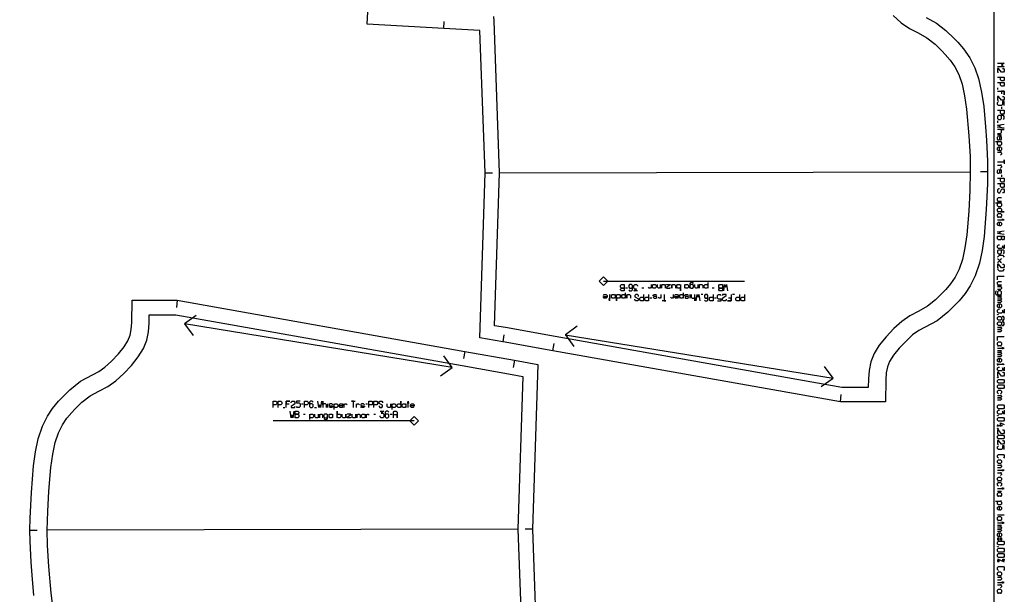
# Model space of a CAD drawing. Extents: x 0 to 3898, y 0 to 1320.
# Tile 6 of 7: x 3217 to 3898, y 500 to 897. Entities that reach past the tile are written whole.
import ezdxf

# ---------------------------------------------------------------- set-up
doc = ezdxf.new("R2010")
doc.units = 0

msp = doc.modelspace()

# ---------------------------------------------------------------- linework, layer by layer
for p, q in [((3510.08, 891.031), (3510.336, 896.025)), ((3892.916, 850.133), (3892.916, 848.8)), ((3895.583, 836.8), (3895.583, 835.466)), ((3892.916, 827.133), (3892.916, 825.8)), ((3892.916, 817.466), (3895.582, 817.466)), ((3538.653, 791.196), (3543.652, 791.197)), ((3548.658, 791.206), (3874.048, 791.835)), ((3886.047, 791.834), (3881.046, 791.835)), ((3895.582, 789.8), (3895.582, 788.466)), ((3636.993, 711.459), (3635.73, 711.459)), ((3648.359, 711.459), (3647.096, 711.459)), ((3696.983, 711.459), (3695.72, 711.459)), ((3325.727, 703.003), (3325.287, 698.021)), ((3653.885, 704.459), (3652.622, 704.459)), ((3680.091, 706.985), (3680.091, 704.459)), ((3689.247, 706.985), (3687.984, 706.985)), ((3698.404, 704.459), (3697.141, 704.459)), ((3711.033, 706.985), (3709.77, 706.985)), ((3892.916, 705.8), (3895.582, 705.8)), ((3515.913, 656.589), (3330.844, 686.685)), ((3551.062, 674.247), (3551.885, 679.179)), ((3594.093, 679.209), (3779.162, 649.113)), ((3524.586, 667.658), (3523.712, 662.734)), ((3585.42, 668.14), (3586.294, 673.064)), ((3892.916, 668.2), (3895.582, 668.2)), ((3558.944, 661.551), (3558.121, 656.619)), ((3784.279, 632.795), (3784.719, 637.777)), ((3398.972, 628.812), (3400.235, 628.812)), ((3411.601, 631.338), (3412.864, 631.338)), ((3420.758, 628.812), (3422.021, 628.812)), ((3429.914, 628.812), (3429.914, 631.338)), ((3456.12, 631.338), (3457.383, 631.338)), ((3413.022, 624.338), (3414.285, 624.338)), ((3461.646, 624.338), (3462.909, 624.338)), ((3473.012, 624.338), (3474.275, 624.338)), ((3892.916, 571.066), (3895.582, 571.066)), ((3897.582, 554.4), (3892.916, 554.4)), ((3561.348, 544.592), (3235.958, 543.963)), ((3571.353, 544.602), (3566.354, 544.601)), ((3892.916, 547.4), (3895.582, 547.4)), ((3223.959, 543.964), (3228.96, 543.963)), ((3892.916, 524.133), (3897.582, 522.133))]:
    msp.add_line(p, q)
for points in [[(7, 0), (3890.583, 0), (3890.583, 1320), (7, 1320), (7, 0)], [(3892.916, 766.133), (3893.582, 766.8), (3894.916, 766.8), (3895.582, 766.133), (3895.582, 764.8), (3894.916, 764.133), (3897.582, 764.133), (3892.916, 764.133), (3893.582, 764.133), (3892.916, 764.8), (3892.916, 766.133)], [(3892.916, 762.466), (3893.582, 763.133), (3894.916, 763.133), (3895.582, 762.466), (3895.582, 761.133), (3894.916, 760.466), (3895.582, 760.466), (3892.916, 760.466), (3893.582, 760.466), (3892.916, 761.133), (3892.916, 762.466)], [(3892.916, 747.466), (3897.582, 747.466), (3897.582, 745.466), (3896.916, 744.8), (3896.249, 744.8), (3895.582, 745.466), (3895.582, 747.466), (3895.582, 745.466), (3894.916, 744.8), (3893.582, 744.8), (3892.916, 745.466), (3892.916, 747.466)], [(3634.783, 713.985), (3634.783, 709.564), (3632.888, 709.564), (3632.257, 710.196), (3632.257, 710.827), (3632.888, 711.459), (3634.783, 711.459), (3632.888, 711.459), (3632.257, 712.09), (3632.257, 713.353), (3632.888, 713.985), (3634.783, 713.985)], [(3656.253, 713.985), (3656.884, 713.353), (3656.884, 712.09), (3656.253, 711.459), (3654.99, 711.459), (3654.358, 712.09), (3654.358, 711.459), (3654.358, 713.985), (3654.358, 713.353), (3654.99, 713.985), (3656.253, 713.985)], [(3672.987, 713.985), (3673.618, 713.353), (3673.618, 713.985), (3673.618, 709.564), (3673.618, 712.09), (3672.987, 711.459), (3671.724, 711.459), (3671.092, 712.09), (3671.092, 713.353), (3671.724, 713.985), (3672.987, 713.985)], [(3678.67, 713.985), (3679.302, 713.353), (3679.302, 712.09), (3678.67, 711.459), (3677.407, 711.459), (3676.776, 712.09), (3676.776, 711.459), (3676.776, 713.985), (3676.776, 713.353), (3677.407, 713.985), (3678.67, 713.985)], [(3702.666, 713.985), (3702.666, 709.564), (3700.772, 709.564), (3700.14, 710.196), (3700.14, 710.827), (3700.772, 711.459), (3702.666, 711.459), (3700.772, 711.459), (3700.14, 712.09), (3700.14, 713.353), (3700.772, 713.985), (3702.666, 713.985)], [(3627.994, 706.985), (3628.626, 706.353), (3628.626, 705.09), (3627.994, 704.459), (3626.731, 704.459), (3626.1, 705.09), (3626.1, 704.459), (3626.1, 706.985), (3626.1, 706.353), (3626.731, 706.985), (3627.994, 706.985)], [(3631.467, 706.985), (3632.099, 706.353), (3632.099, 705.09), (3631.467, 704.459), (3630.204, 704.459), (3629.573, 705.09), (3629.573, 702.564), (3629.573, 706.985), (3629.573, 706.353), (3630.204, 706.985), (3631.467, 706.985)], [(3892.916, 693.133), (3893.249, 693.133), (3893.249, 692.866), (3892.916, 692.866), (3892.916, 693.133)], [(3894.916, 691.866), (3895.582, 691.2), (3895.582, 689.866), (3896.249, 689.2), (3896.916, 689.2), (3897.582, 689.866), (3897.582, 691.2), (3896.916, 691.866), (3896.249, 691.866), (3895.582, 691.2), (3895.582, 689.866), (3894.916, 689.2), (3893.582, 689.2), (3892.916, 689.866), (3892.916, 691.2), (3893.582, 691.866), (3894.916, 691.866)], [(3894.916, 688.2), (3895.582, 687.533), (3895.582, 686.2), (3896.249, 685.533), (3896.916, 685.533), (3897.582, 686.2), (3897.582, 687.533), (3896.916, 688.2), (3896.249, 688.2), (3895.582, 687.533), (3895.582, 686.2), (3894.916, 685.533), (3893.582, 685.533), (3892.916, 686.2), (3892.916, 687.533), (3893.582, 688.2), (3894.916, 688.2)], [(3892.916, 673.533), (3893.582, 674.2), (3894.916, 674.2), (3895.582, 673.533), (3895.582, 672.2), (3894.916, 671.533), (3895.582, 671.533), (3892.916, 671.533), (3893.582, 671.533), (3892.916, 672.2), (3892.916, 673.533)], [(3892.916, 649.533), (3893.249, 649.533), (3893.249, 649.266), (3892.916, 649.266), (3892.916, 649.533)], [(3892.916, 647.6), (3893.582, 648.266), (3896.916, 648.266), (3897.582, 647.6), (3897.582, 646.266), (3896.916, 645.6), (3893.582, 645.6), (3892.916, 646.266), (3892.916, 647.6)], [(3892.916, 643.933), (3893.582, 644.6), (3896.916, 644.6), (3897.582, 643.933), (3897.582, 642.6), (3896.916, 641.933), (3893.582, 641.933), (3892.916, 642.6), (3892.916, 643.933)], [(3478.538, 628.812), (3477.906, 629.444), (3477.906, 630.707), (3478.538, 631.338), (3479.801, 631.338), (3480.432, 630.707), (3480.432, 633.233), (3480.432, 628.812), (3480.432, 629.444), (3479.801, 628.812), (3478.538, 628.812)], [(3482.011, 628.812), (3481.379, 629.444), (3481.379, 630.707), (3482.011, 631.338), (3483.274, 631.338), (3483.905, 630.707), (3483.905, 631.338), (3483.905, 628.812), (3483.905, 629.444), (3483.274, 628.812), (3482.011, 628.812)], [(3892.916, 629.933), (3893.582, 630.6), (3896.916, 630.6), (3897.582, 629.933), (3897.582, 628.6), (3896.916, 627.933), (3893.582, 627.933), (3892.916, 628.6), (3892.916, 629.933)], [(3407.339, 621.812), (3407.339, 626.233), (3409.233, 626.233), (3409.865, 625.601), (3409.865, 624.97), (3409.233, 624.338), (3407.339, 624.338), (3409.233, 624.338), (3409.865, 623.707), (3409.865, 622.444), (3409.233, 621.812), (3407.339, 621.812)], [(3431.335, 621.812), (3430.703, 622.444), (3430.703, 623.707), (3431.335, 624.338), (3432.598, 624.338), (3433.229, 623.707), (3433.229, 624.338), (3433.229, 621.812), (3433.229, 622.444), (3432.598, 621.812), (3431.335, 621.812)], [(3437.018, 621.812), (3436.387, 622.444), (3436.387, 621.812), (3436.387, 626.233), (3436.387, 623.707), (3437.018, 624.338), (3438.281, 624.338), (3438.913, 623.707), (3438.913, 622.444), (3438.281, 621.812), (3437.018, 621.812)], [(3453.752, 621.812), (3453.121, 622.444), (3453.121, 623.707), (3453.752, 624.338), (3455.015, 624.338), (3455.647, 623.707), (3455.647, 624.338), (3455.647, 621.812), (3455.647, 622.444), (3455.015, 621.812), (3453.752, 621.812)], [(3892.916, 623.266), (3893.249, 623.266), (3893.249, 623), (3892.916, 623), (3892.916, 623.266)], [(3892.916, 621.333), (3893.582, 622), (3896.916, 622), (3897.582, 621.333), (3897.582, 620), (3896.916, 619.333), (3893.582, 619.333), (3892.916, 620), (3892.916, 621.333)], [(3892.916, 614.666), (3893.249, 614.666), (3893.249, 614.4), (3892.916, 614.4), (3892.916, 614.666)], [(3892.916, 609.066), (3893.582, 609.733), (3896.916, 609.733), (3897.582, 609.066), (3897.582, 607.733), (3896.916, 607.066), (3893.582, 607.066), (3892.916, 607.733), (3892.916, 609.066)], [(3892.916, 592.066), (3893.582, 592.733), (3894.916, 592.733), (3895.582, 592.066), (3895.582, 590.733), (3894.916, 590.066), (3893.582, 590.066), (3892.916, 590.733), (3892.916, 592.066)], [(3892.916, 580.066), (3893.582, 580.733), (3894.916, 580.733), (3895.582, 580.066), (3895.582, 578.733), (3894.916, 578.066), (3895.582, 578.066), (3892.916, 578.066), (3893.582, 578.066), (3892.916, 578.733), (3892.916, 580.066)], [(3892.916, 569.4), (3893.582, 570.066), (3894.916, 570.066), (3895.582, 569.4), (3895.582, 568.066), (3894.916, 567.4), (3895.582, 567.4), (3892.916, 567.4), (3893.582, 567.4), (3892.916, 568.066), (3892.916, 569.4)], [(3892.916, 552.733), (3893.582, 553.4), (3894.916, 553.4), (3895.582, 552.733), (3895.582, 551.4), (3894.916, 550.733), (3895.582, 550.733), (3892.916, 550.733), (3893.582, 550.733), (3892.916, 551.4), (3892.916, 552.733)], [(3892.916, 538.4), (3892.916, 537.4), (3893.916, 537.4), (3893.916, 538.4), (3892.916, 538.4)], [(3894.916, 538.4), (3894.916, 537.4), (3895.916, 537.4), (3895.916, 538.4), (3894.916, 538.4)], [(3892.916, 535.733), (3893.582, 536.4), (3896.916, 536.4), (3897.582, 535.733), (3897.582, 534.4), (3896.916, 533.733), (3893.582, 533.733), (3892.916, 534.4), (3892.916, 535.733)], [(3892.916, 532.733), (3893.249, 532.733), (3893.249, 532.466), (3892.916, 532.466), (3892.916, 532.733)], [(3892.916, 530.8), (3893.582, 531.466), (3896.916, 531.466), (3897.582, 530.8), (3897.582, 529.466), (3896.916, 528.8), (3893.582, 528.8), (3892.916, 529.466), (3892.916, 530.8)], [(3892.916, 527.133), (3893.582, 527.8), (3896.916, 527.8), (3897.582, 527.133), (3897.582, 525.8), (3896.916, 525.133), (3893.582, 525.133), (3892.916, 525.8), (3892.916, 527.133)], [(3893.916, 523.333), (3892.916, 523.333), (3892.916, 522.333), (3893.916, 522.333), (3893.916, 523.333)], [(3896.582, 522.933), (3896.582, 523.933), (3897.582, 523.933), (3897.582, 522.933), (3896.582, 522.933)], [(3892.916, 514.466), (3893.582, 515.133), (3894.916, 515.133), (3895.582, 514.466), (3895.582, 513.133), (3894.916, 512.466), (3893.582, 512.466), (3892.916, 513.133), (3892.916, 514.466)], [(3892.916, 502.466), (3893.582, 503.133), (3894.916, 503.133), (3895.582, 502.466), (3895.582, 501.133), (3894.916, 500.466), (3895.582, 500.466), (3892.916, 500.466), (3893.582, 500.466), (3892.916, 501.133), (3892.916, 502.466)]]:
    msp.add_lwpolyline(points, close=True)
for points in [[(3843.641, 898.608), (3850.753, 894.747), (3857.187, 889.68), (3863.161, 883.831), (3865.381, 881.564), (3869.302, 877.019), (3873.666, 870.745), (3877.155, 863.816), (3879.715, 856.365), (3881.853, 847.039), (3883.334, 837.009), (3884.628, 822.973), (3885.32, 813.846), (3885.993, 799.311), (3886.047, 791.834), (3886.048, 791.725), (3885.892, 783.585), (3885.044, 765.821), (3883.575, 747.271), (3882.224, 737.538), (3880.33, 728.642), (3877.436, 719.866), (3873.976, 712.926), (3870.422, 707.671), (3866.276, 702.673), (3863.523, 699.799), (3858.582, 694.827), (3851.154, 688.832), (3838.525, 682.076), (3834.169, 679.056), (3829.622, 674.855), (3824.884, 669.893), (3820.935, 665.004), (3818.3, 660.76), (3816.841, 657.008), (3816.013, 652.895), (3815.634, 648.097), (3815.352, 632.767), (3784.279, 632.795), (3585.42, 668.14), (3551.062, 674.247), (3550.96, 674.265), (3534.947, 677.111), (3538.653, 791.196), (3535.067, 889.766), (3510.08, 891.031), (3457.146, 893.967), (3461.482, 975.651)], [(3892.916, 867.133), (3897.583, 867.133), (3895.583, 865.8), (3897.583, 864.466), (3892.916, 864.466)], [(3896.249, 863.466), (3896.916, 863.466), (3897.583, 862.8), (3897.583, 861.466), (3896.916, 860.8), (3895.583, 860.8), (3893.583, 863.466), (3892.916, 863.466), (3892.916, 860.8), (3893.583, 860.8)], [(3892.916, 857.466), (3897.583, 857.466), (3897.583, 855.466), (3896.916, 854.8), (3895.583, 854.8), (3894.916, 855.466), (3894.916, 857.466)], [(3892.916, 853.8), (3897.583, 853.8), (3897.583, 851.8), (3896.916, 851.133), (3895.583, 851.133), (3894.916, 851.8), (3894.916, 853.8)], [(3892.916, 847.8), (3897.583, 847.8), (3897.583, 845.133), (3897.583, 847.8), (3895.583, 847.8), (3895.583, 845.8)], [(3896.249, 844.133), (3896.916, 844.133), (3897.583, 843.466), (3897.583, 842.133), (3896.916, 841.466), (3895.583, 841.466), (3893.583, 844.133), (3892.916, 844.133), (3892.916, 841.466), (3893.583, 841.466)], [(3897.583, 837.8), (3897.583, 840.466), (3896.249, 840.466), (3896.249, 838.466), (3895.583, 837.8), (3893.583, 837.8), (3892.916, 838.466), (3892.916, 839.8), (3893.583, 840.466)], [(3892.916, 834.466), (3897.583, 834.466), (3897.583, 832.466), (3896.916, 831.8), (3895.583, 831.8), (3894.916, 832.466), (3894.916, 834.466)], [(3896.916, 828.133), (3897.583, 828.8), (3897.583, 830.133), (3896.916, 830.8), (3893.583, 830.8), (3892.916, 830.133), (3892.916, 828.8), (3893.583, 828.133), (3894.916, 828.133), (3895.583, 828.8), (3895.583, 830.133), (3894.916, 830.8)], [(3897.583, 822.133), (3892.916, 822.8), (3894.916, 823.466), (3892.916, 824.133), (3897.583, 824.8)], [(3892.916, 818.466), (3894.916, 818.466), (3895.583, 819.133), (3895.583, 820.466), (3894.916, 821.133), (3897.583, 821.133), (3892.916, 821.133)], [(3891.582, 812.8), (3895.582, 812.8), (3894.916, 812.8), (3895.582, 812.133), (3895.582, 810.8), (3894.916, 810.133), (3893.582, 810.133), (3892.916, 810.8), (3892.916, 812.133), (3893.582, 812.8)], [(3894.916, 813.8), (3895.582, 814.466), (3895.582, 815.8), (3895.116, 816.466), (3894.582, 816.466), (3894.249, 815.8), (3894.249, 814.466), (3893.916, 813.8), (3893.382, 813.8), (3892.916, 814.466), (3892.916, 815.8), (3893.582, 816.466)], [(3893.582, 806.466), (3892.916, 807.133), (3892.916, 808.466), (3893.582, 809.133), (3894.916, 809.133), (3895.582, 808.466), (3895.582, 807.133), (3894.916, 806.466), (3894.249, 806.466), (3894.249, 809.133)], [(3892.916, 805.466), (3895.582, 805.466), (3894.916, 805.466), (3895.582, 804.8), (3895.582, 804.133), (3894.916, 803.466)], [(3892.916, 798.8), (3897.582, 798.8), (3897.582, 800.133), (3897.582, 797.466)], [(3892.916, 796.466), (3895.582, 796.466), (3894.916, 796.466), (3895.582, 795.8), (3895.582, 795.133), (3894.916, 794.466)], [(3894.916, 790.8), (3895.582, 791.466), (3895.582, 792.8), (3895.116, 793.466), (3894.582, 793.466), (3894.249, 792.8), (3894.249, 791.466), (3893.916, 790.8), (3893.382, 790.8), (3892.916, 791.466), (3892.916, 792.8), (3893.582, 793.466)], [(3892.916, 787.466), (3897.582, 787.466), (3897.582, 785.466), (3896.916, 784.8), (3895.582, 784.8), (3894.916, 785.466), (3894.916, 787.466)], [(3892.916, 783.8), (3897.582, 783.8), (3897.582, 781.8), (3896.916, 781.133), (3895.582, 781.133), (3894.916, 781.8), (3894.916, 783.8)], [(3894.249, 780.133), (3893.582, 780.133), (3892.916, 779.466), (3892.916, 778.133), (3893.582, 777.466), (3894.582, 777.466), (3895.916, 780.133), (3896.916, 780.133), (3897.582, 779.466), (3897.582, 778.133), (3896.916, 777.466), (3896.249, 777.466)], [(3891.582, 770.466), (3895.582, 770.466), (3894.916, 770.466), (3895.582, 769.8), (3895.582, 768.466), (3894.916, 767.8), (3893.582, 767.8), (3892.916, 768.466), (3892.916, 769.8), (3893.582, 770.466)], [(3892.916, 771.466), (3895.582, 771.466), (3893.582, 771.466), (3892.916, 772.133), (3892.916, 773.466), (3893.582, 774.133), (3895.582, 774.133)], [(3892.916, 758.8), (3897.582, 758.8), (3896.249, 758.8), (3896.249, 759.466), (3896.249, 758.133)], [(3893.582, 754.466), (3892.916, 755.133), (3892.916, 756.466), (3893.582, 757.133), (3894.916, 757.133), (3895.582, 756.466), (3895.582, 755.133), (3894.916, 754.466), (3894.249, 754.466), (3894.249, 757.133)], [(3897.582, 748.466), (3892.916, 749.133), (3894.916, 749.8), (3892.916, 750.466), (3897.582, 751.133)], [(3897.582, 741.466), (3897.582, 738.8), (3896.249, 740.8), (3896.249, 739.466), (3895.582, 738.8), (3893.582, 738.8), (3892.916, 739.466), (3892.916, 740.8), (3893.582, 741.466), (3894.249, 741.466)], [(3896.916, 735.133), (3897.582, 735.8), (3897.582, 737.133), (3896.916, 737.8), (3893.582, 737.8), (3892.916, 737.133), (3892.916, 735.8), (3893.582, 735.133), (3894.916, 735.133), (3895.582, 735.8), (3895.582, 737.133), (3894.916, 737.8)], [(3892.916, 732.8), (3894.249, 734.133), (3896.249, 734.133), (3897.582, 732.8)], [(3892.916, 731.8), (3893.116, 731.8), (3895.382, 729.133), (3895.582, 729.133), (3895.382, 729.133), (3894.249, 730.466), (3895.382, 731.8), (3895.582, 731.8), (3895.382, 731.8), (3893.116, 729.133), (3892.916, 729.133)], [(3896.249, 728.133), (3896.916, 728.133), (3897.582, 727.466), (3897.582, 726.133), (3896.916, 725.466), (3895.582, 725.466), (3893.582, 728.133), (3892.916, 728.133), (3892.916, 725.466), (3893.582, 725.466)], [(3897.582, 724.466), (3896.249, 723.133), (3894.249, 723.133), (3892.916, 724.466)], [(3682.775, 714.616), (3682.143, 715.248), (3680.88, 715.248), (3680.249, 714.616), (3680.249, 711.459), (3680.249, 712.09), (3680.88, 711.459), (3682.143, 711.459), (3682.775, 712.09), (3682.775, 713.353), (3682.143, 713.985), (3680.88, 713.985), (3680.249, 713.353)], [(3692.563, 715.248), (3692.563, 711.459), (3692.563, 712.09), (3691.931, 711.459), (3690.668, 711.459), (3690.037, 712.09), (3690.037, 713.353), (3690.668, 713.985), (3691.931, 713.985), (3692.563, 713.353)], [(3892.916, 717.133), (3892.916, 719.8), (3897.582, 719.8)], [(3892.916, 713.466), (3895.582, 713.466), (3893.582, 713.466), (3892.916, 714.133), (3892.916, 715.466), (3893.582, 716.133), (3895.582, 716.133)], [(3635.572, 708.248), (3635.572, 704.459), (3635.572, 705.09), (3634.94, 704.459), (3633.677, 704.459), (3633.046, 705.09), (3633.046, 706.353), (3633.677, 706.985), (3634.94, 706.985), (3635.572, 706.353)], [(3637.94, 710.196), (3638.571, 709.564), (3639.834, 709.564), (3640.466, 710.196), (3640.466, 713.353), (3639.834, 713.985), (3638.571, 713.985), (3637.94, 713.353), (3637.94, 712.09), (3638.571, 711.459), (3639.834, 711.459), (3640.466, 712.09)], [(3643.939, 709.564), (3641.413, 709.564), (3643.307, 710.827), (3642.045, 710.827), (3641.413, 711.459), (3641.413, 713.353), (3642.045, 713.985), (3643.307, 713.985), (3643.939, 713.353), (3643.939, 712.722)], [(3653.411, 713.985), (3653.411, 711.459), (3653.411, 712.09), (3652.78, 711.459), (3652.148, 711.459), (3651.517, 712.09)], [(3659.726, 713.985), (3659.726, 711.459), (3659.726, 712.09), (3659.094, 711.459), (3658.463, 711.459), (3657.831, 712.09), (3657.831, 713.985)], [(3660.673, 713.985), (3660.673, 711.459), (3660.673, 713.353), (3661.305, 713.985), (3662.568, 713.985), (3663.199, 713.353), (3663.199, 711.459)], [(3664.146, 713.669), (3664.146, 713.985), (3666.672, 713.985), (3666.672, 713.669), (3664.146, 711.774), (3664.146, 711.459), (3666.672, 711.459), (3666.672, 711.774)], [(3667.619, 713.985), (3667.619, 711.459), (3667.619, 713.353), (3668.251, 713.985), (3669.514, 713.985), (3670.145, 713.353), (3670.145, 711.459)], [(3675.671, 708.248), (3675.671, 704.459), (3675.671, 705.09), (3675.039, 704.459), (3673.776, 704.459), (3673.145, 705.09), (3673.145, 706.353), (3673.776, 706.985), (3675.039, 706.985), (3675.671, 706.353)], [(3685.616, 713.985), (3685.616, 711.459), (3685.616, 712.09), (3684.985, 711.459), (3684.353, 711.459), (3683.722, 712.09), (3683.722, 713.985)], [(3686.564, 713.985), (3686.564, 711.459), (3686.564, 713.353), (3687.195, 713.985), (3688.458, 713.985), (3689.089, 713.353), (3689.089, 711.459)], [(3703.613, 709.564), (3704.245, 713.985), (3704.876, 712.09), (3705.508, 713.985), (3706.139, 709.564)], [(3892.249, 709.466), (3891.582, 708.8), (3891.582, 707.466), (3892.249, 706.8), (3895.582, 706.8), (3894.916, 706.8), (3895.582, 707.466), (3895.582, 708.8), (3894.916, 709.466), (3893.582, 709.466), (3892.916, 708.8), (3892.916, 707.466), (3893.582, 706.8)], [(3892.916, 712.466), (3895.582, 712.466), (3894.916, 712.466), (3895.582, 711.8), (3895.582, 711.133), (3894.916, 710.466), (3892.916, 710.466)], [(3226.672, 498.789), (3225.378, 512.825), (3224.686, 521.952), (3224.013, 536.487), (3223.959, 543.964), (3223.958, 544.073), (3224.114, 552.213), (3224.962, 569.977), (3226.431, 588.527), (3227.782, 598.26), (3229.676, 607.156), (3232.57, 615.932), (3236.03, 622.872), (3239.584, 628.127), (3243.73, 633.125), (3246.483, 635.999), (3251.424, 640.971), (3258.852, 646.966), (3271.481, 653.722), (3275.837, 656.742), (3280.384, 660.943), (3285.122, 665.905), (3289.071, 670.794), (3291.706, 675.038), (3293.165, 678.79), (3293.993, 682.903), (3294.372, 687.701), (3294.654, 703.031), (3325.727, 703.003), (3524.586, 667.658), (3558.944, 661.551), (3559.046, 661.533), (3575.059, 658.687), (3571.353, 544.602), (3574.939, 446.032)], [(3620.416, 706.353), (3621.048, 706.985), (3622.311, 706.985), (3622.942, 706.353), (3622.942, 705.09), (3622.311, 704.459), (3621.048, 704.459), (3620.416, 705.09), (3620.416, 705.722), (3622.942, 705.722)], [(3624.521, 706.985), (3624.521, 702.564), (3624.521, 703.827), (3625.153, 703.827), (3623.89, 703.827)], [(3636.519, 706.985), (3636.519, 704.459), (3636.519, 706.353), (3637.151, 706.985), (3638.414, 706.985), (3639.045, 706.353), (3639.045, 704.459)], [(3644.728, 705.722), (3644.728, 706.353), (3644.097, 706.985), (3642.834, 706.985), (3642.202, 706.353), (3642.202, 705.406), (3644.728, 704.143), (3644.728, 703.196), (3644.097, 702.564), (3642.834, 702.564), (3642.202, 703.196), (3642.202, 703.827)], [(3648.201, 706.985), (3648.201, 702.564), (3646.307, 702.564), (3645.676, 703.196), (3645.676, 704.459), (3646.307, 705.09), (3648.201, 705.09)], [(3651.675, 706.985), (3651.675, 702.564), (3649.78, 702.564), (3649.149, 703.196), (3649.149, 704.459), (3649.78, 705.09), (3651.675, 705.09)], [(3654.832, 705.09), (3655.463, 704.459), (3656.726, 704.459), (3657.358, 704.901), (3657.358, 705.406), (3656.726, 705.722), (3655.463, 705.722), (3654.832, 706.037), (3654.832, 706.543), (3655.463, 706.985), (3656.726, 706.985), (3657.358, 706.353)], [(3660.199, 706.985), (3660.199, 704.459), (3660.199, 705.09), (3659.568, 704.459), (3658.937, 704.459), (3658.305, 705.09)], [(3662.41, 706.985), (3662.41, 702.564), (3663.673, 702.564), (3661.147, 702.564)], [(3668.724, 706.985), (3668.724, 704.459), (3668.724, 705.09), (3668.093, 704.459), (3667.461, 704.459), (3666.83, 705.09)], [(3669.672, 706.353), (3670.303, 706.985), (3671.566, 706.985), (3672.198, 706.353), (3672.198, 705.09), (3671.566, 704.459), (3670.303, 704.459), (3669.672, 705.09), (3669.672, 705.722), (3672.198, 705.722)], [(3676.618, 705.09), (3677.249, 704.459), (3678.512, 704.459), (3679.144, 704.901), (3679.144, 705.406), (3678.512, 705.722), (3677.249, 705.722), (3676.618, 706.037), (3676.618, 706.543), (3677.249, 706.985), (3678.512, 706.985), (3679.144, 706.353)], [(3681.038, 706.985), (3681.038, 705.09), (3681.67, 704.459), (3682.933, 704.459), (3683.564, 705.09), (3683.564, 702.564), (3683.564, 706.985)], [(3684.511, 702.564), (3685.143, 706.985), (3685.774, 705.09), (3686.406, 706.985), (3687.037, 702.564)], [(3690.195, 703.196), (3690.826, 702.564), (3692.089, 702.564), (3692.72, 703.196), (3692.72, 706.353), (3692.089, 706.985), (3690.826, 706.985), (3690.195, 706.353), (3690.195, 705.09), (3690.826, 704.459), (3692.089, 704.459), (3692.72, 705.09)], [(3696.194, 706.985), (3696.194, 702.564), (3694.299, 702.564), (3693.668, 703.196), (3693.668, 704.459), (3694.299, 705.09), (3696.194, 705.09)], [(3699.351, 702.564), (3701.877, 702.564), (3701.877, 703.827), (3699.982, 703.827), (3699.351, 704.459), (3699.351, 706.353), (3699.982, 706.985), (3701.245, 706.985), (3701.877, 706.353)], [(3705.35, 703.827), (3705.35, 703.196), (3704.719, 702.564), (3703.456, 702.564), (3702.824, 703.196), (3702.824, 704.459), (3705.35, 706.353), (3705.35, 706.985), (3702.824, 706.985), (3702.824, 706.353)], [(3708.823, 706.985), (3708.823, 702.564), (3706.297, 702.564), (3708.823, 702.564), (3708.823, 704.459), (3706.929, 704.459)], [(3714.506, 706.985), (3714.506, 702.564), (3712.612, 702.564), (3711.98, 703.196), (3711.98, 704.459), (3712.612, 705.09), (3714.506, 705.09)], [(3717.98, 706.985), (3717.98, 702.564), (3716.085, 702.564), (3715.454, 703.196), (3715.454, 704.459), (3716.085, 705.09), (3717.98, 705.09)], [(3892.916, 704.8), (3895.582, 704.8), (3894.916, 704.8), (3895.582, 704.133), (3895.582, 703.8), (3894.916, 703.133), (3892.916, 703.133), (3894.916, 703.133), (3895.582, 702.466), (3895.582, 702.133), (3894.916, 701.466), (3892.916, 701.466)], [(3893.582, 697.8), (3892.916, 698.466), (3892.916, 699.8), (3893.582, 700.466), (3894.916, 700.466), (3895.582, 699.8), (3895.582, 698.466), (3894.916, 697.8), (3894.249, 697.8), (3894.249, 700.466)], [(3897.582, 696.8), (3897.582, 694.133), (3896.249, 696.133), (3896.249, 694.8), (3895.582, 694.133), (3893.582, 694.133), (3892.916, 694.8), (3892.916, 696.133), (3893.582, 696.8), (3894.249, 696.8)], [(3338.958, 692.53), (3330.844, 686.685), (3336.688, 678.571)], [(3602.208, 685.053), (3594.094, 679.209), (3599.938, 671.094)], [(3892.916, 684.533), (3895.582, 684.533), (3894.916, 684.533), (3895.582, 683.866), (3895.582, 683.533), (3894.916, 682.866), (3892.916, 682.866), (3894.916, 682.866), (3895.582, 682.2), (3895.582, 681.866), (3894.916, 681.2), (3892.916, 681.2)], [(3892.916, 675.2), (3892.916, 677.866), (3897.582, 677.866)], [(3892.916, 669.866), (3897.582, 669.866), (3896.249, 669.866), (3896.249, 670.533), (3896.249, 669.2)], [(3892.916, 667.2), (3895.582, 667.2), (3894.916, 667.2), (3895.582, 666.533), (3895.582, 666.2), (3894.916, 665.533), (3892.916, 665.533), (3894.916, 665.533), (3895.582, 664.866), (3895.582, 664.533), (3894.916, 663.866), (3892.916, 663.866)], [(3507.798, 650.745), (3515.912, 656.589), (3510.068, 664.704)], [(3893.582, 660.2), (3892.916, 660.866), (3892.916, 662.2), (3893.582, 662.866), (3894.916, 662.866), (3895.582, 662.2), (3895.582, 660.866), (3894.916, 660.2), (3894.249, 660.2), (3894.249, 662.866)], [(3771.048, 643.268), (3779.162, 649.113), (3773.318, 657.227)], [(3896.249, 659.2), (3897.582, 658.533), (3892.916, 658.533), (3892.916, 659.2), (3892.916, 657.866)], [(3897.582, 656.866), (3897.582, 654.2), (3896.249, 656.2), (3896.249, 654.866), (3895.582, 654.2), (3893.582, 654.2), (3892.916, 654.866), (3892.916, 656.2), (3893.582, 656.866), (3894.249, 656.866)], [(3896.249, 653.2), (3896.916, 653.2), (3897.582, 652.533), (3897.582, 651.2), (3896.916, 650.533), (3895.582, 650.533), (3893.582, 653.2), (3892.916, 653.2), (3892.916, 650.533), (3893.582, 650.533)], [(3893.582, 638.266), (3892.916, 638.933), (3892.916, 640.266), (3893.582, 640.933), (3894.916, 640.933), (3895.582, 640.266), (3895.582, 638.933), (3894.916, 638.266)], [(3392.025, 628.812), (3392.025, 633.233), (3393.92, 633.233), (3394.551, 632.601), (3394.551, 631.338), (3393.92, 630.707), (3392.025, 630.707)], [(3395.499, 628.812), (3395.499, 633.233), (3397.393, 633.233), (3398.025, 632.601), (3398.025, 631.338), (3397.393, 630.707), (3395.499, 630.707)], [(3401.182, 628.812), (3401.182, 633.233), (3403.708, 633.233), (3401.182, 633.233), (3401.182, 631.338), (3403.076, 631.338)], [(3404.655, 631.97), (3404.655, 632.601), (3405.286, 633.233), (3406.549, 633.233), (3407.181, 632.601), (3407.181, 631.338), (3404.655, 629.444), (3404.655, 628.812), (3407.181, 628.812), (3407.181, 629.444)], [(3410.654, 633.233), (3408.128, 633.233), (3408.128, 631.97), (3410.023, 631.97), (3410.654, 631.338), (3410.654, 629.444), (3410.023, 628.812), (3408.76, 628.812), (3408.128, 629.444)], [(3413.811, 628.812), (3413.811, 633.233), (3415.706, 633.233), (3416.337, 632.601), (3416.337, 631.338), (3415.706, 630.707), (3413.811, 630.707)], [(3419.81, 632.601), (3419.179, 633.233), (3417.916, 633.233), (3417.285, 632.601), (3417.285, 629.444), (3417.916, 628.812), (3419.179, 628.812), (3419.81, 629.444), (3419.81, 630.707), (3419.179, 631.338), (3417.916, 631.338), (3417.285, 630.707)], [(3425.494, 633.233), (3424.862, 628.812), (3424.231, 630.707), (3423.599, 628.812), (3422.968, 633.233)], [(3428.967, 628.812), (3428.967, 630.707), (3428.335, 631.338), (3427.072, 631.338), (3426.441, 630.707), (3426.441, 633.233), (3426.441, 628.812)], [(3447.595, 628.812), (3447.595, 633.233), (3446.332, 633.233), (3448.858, 633.233)], [(3458.33, 628.812), (3458.33, 633.233), (3460.225, 633.233), (3460.856, 632.601), (3460.856, 631.338), (3460.225, 630.707), (3458.33, 630.707)], [(3461.804, 628.812), (3461.804, 633.233), (3463.698, 633.233), (3464.329, 632.601), (3464.329, 631.338), (3463.698, 630.707), (3461.804, 630.707)], [(3465.277, 630.075), (3465.277, 629.444), (3465.908, 628.812), (3467.171, 628.812), (3467.803, 629.444), (3467.803, 630.391), (3465.277, 631.654), (3465.277, 632.601), (3465.908, 633.233), (3467.171, 633.233), (3467.803, 632.601), (3467.803, 631.97)], [(3485.484, 628.812), (3485.484, 633.233), (3485.484, 631.97), (3484.852, 631.97), (3486.115, 631.97)], [(3892.916, 637.266), (3895.582, 637.266), (3894.916, 637.266), (3895.582, 636.6), (3895.582, 636.266), (3894.916, 635.6), (3892.916, 635.6), (3894.916, 635.6), (3895.582, 634.933), (3895.582, 634.6), (3894.916, 633.933), (3892.916, 633.933)], [(3433.387, 630.707), (3432.756, 631.338), (3431.493, 631.338), (3430.861, 630.896), (3430.861, 630.391), (3431.493, 630.075), (3432.756, 630.075), (3433.387, 629.76), (3433.387, 629.254), (3432.756, 628.812), (3431.493, 628.812), (3430.861, 629.444)], [(3434.334, 627.549), (3434.334, 631.338), (3434.334, 630.707), (3434.966, 631.338), (3436.229, 631.338), (3436.86, 630.707), (3436.86, 629.444), (3436.229, 628.812), (3434.966, 628.812), (3434.334, 629.444)], [(3440.333, 629.444), (3439.702, 628.812), (3438.439, 628.812), (3437.807, 629.444), (3437.807, 630.707), (3438.439, 631.338), (3439.702, 631.338), (3440.333, 630.707), (3440.333, 630.075), (3437.807, 630.075)], [(3441.281, 628.812), (3441.281, 631.338), (3441.281, 630.707), (3441.912, 631.338), (3442.544, 631.338), (3443.175, 630.707)], [(3449.806, 628.812), (3449.806, 631.338), (3449.806, 630.707), (3450.437, 631.338), (3451.068, 631.338), (3451.7, 630.707)], [(3455.173, 630.707), (3454.542, 631.338), (3453.279, 631.338), (3452.647, 630.896), (3452.647, 630.391), (3453.279, 630.075), (3454.542, 630.075), (3455.173, 629.76), (3455.173, 629.254), (3454.542, 628.812), (3453.279, 628.812), (3452.647, 629.444)], [(3473.486, 628.812), (3473.486, 631.338), (3473.486, 629.444), (3472.854, 628.812), (3471.591, 628.812), (3470.96, 629.444), (3470.96, 631.338)], [(3474.433, 627.549), (3474.433, 631.338), (3474.433, 630.707), (3475.065, 631.338), (3476.328, 631.338), (3476.959, 630.707), (3476.959, 629.444), (3476.328, 628.812), (3475.065, 628.812), (3474.433, 629.444)], [(3489.588, 629.444), (3488.957, 628.812), (3487.694, 628.812), (3487.063, 629.444), (3487.063, 630.707), (3487.694, 631.338), (3488.957, 631.338), (3489.588, 630.707), (3489.588, 630.075), (3487.063, 630.075)], [(3897.582, 626.933), (3897.582, 624.266), (3896.249, 626.266), (3896.249, 624.933), (3895.582, 624.266), (3893.582, 624.266), (3892.916, 624.933), (3892.916, 626.266), (3893.582, 626.933), (3894.249, 626.933)], [(3406.392, 626.233), (3405.76, 621.812), (3405.129, 623.707), (3404.497, 621.812), (3403.866, 626.233)], [(3417.442, 620.549), (3417.442, 624.338), (3417.442, 623.707), (3418.074, 624.338), (3419.337, 624.338), (3419.968, 623.707), (3419.968, 622.444), (3419.337, 621.812), (3418.074, 621.812), (3417.442, 622.444)], [(3423.441, 621.812), (3423.441, 624.338), (3423.441, 622.444), (3422.81, 621.812), (3421.547, 621.812), (3420.916, 622.444), (3420.916, 624.338)], [(3424.389, 621.812), (3424.389, 624.338), (3424.389, 623.707), (3425.02, 624.338), (3425.652, 624.338), (3426.283, 623.707), (3426.283, 621.812)], [(3427.23, 621.181), (3427.862, 620.549), (3429.125, 620.549), (3429.756, 621.181), (3429.756, 624.338), (3429.756, 623.707), (3429.125, 624.338), (3427.862, 624.338), (3427.23, 623.707), (3427.23, 622.444), (3427.862, 621.812), (3429.125, 621.812), (3429.756, 622.444)], [(3442.386, 621.812), (3442.386, 624.338), (3442.386, 622.444), (3441.754, 621.812), (3440.491, 621.812), (3439.86, 622.444), (3439.86, 624.338)], [(3445.859, 622.128), (3445.859, 621.812), (3443.333, 621.812), (3443.333, 622.128), (3445.859, 624.023), (3445.859, 624.338), (3443.333, 624.338), (3443.333, 624.023)], [(3449.332, 621.812), (3449.332, 624.338), (3449.332, 622.444), (3448.7, 621.812), (3447.437, 621.812), (3446.806, 622.444), (3446.806, 624.338)], [(3450.279, 621.812), (3450.279, 624.338), (3450.279, 623.707), (3450.911, 624.338), (3451.542, 624.338), (3452.174, 623.707), (3452.174, 621.812)], [(3456.594, 621.812), (3456.594, 624.338), (3456.594, 623.707), (3457.225, 624.338), (3457.857, 624.338), (3458.488, 623.707)], [(3466.066, 626.233), (3468.592, 626.233), (3466.698, 624.97), (3467.96, 624.97), (3468.592, 624.338), (3468.592, 622.444), (3467.96, 621.812), (3466.698, 621.812), (3466.066, 622.444), (3466.066, 623.075)], [(3472.065, 625.601), (3471.434, 626.233), (3470.171, 626.233), (3469.539, 625.601), (3469.539, 622.444), (3470.171, 621.812), (3471.434, 621.812), (3472.065, 622.444), (3472.065, 623.707), (3471.434, 624.338), (3470.171, 624.338), (3469.539, 623.707)], [(3475.222, 621.812), (3475.222, 625.601), (3475.854, 626.233), (3477.117, 626.233), (3477.748, 625.601), (3477.748, 621.812), (3477.748, 623.707), (3475.222, 623.707)], [(3892.916, 617), (3892.916, 615.666), (3892.916, 616.333), (3896.249, 616.333), (3894.916, 616.333), (3894.916, 615.666), (3894.916, 618.333), (3897.582, 617)], [(3896.249, 613.4), (3896.916, 613.4), (3897.582, 612.733), (3897.582, 611.4), (3896.916, 610.733), (3895.582, 610.733), (3893.582, 613.4), (3892.916, 613.4), (3892.916, 610.733), (3893.582, 610.733)], [(3896.249, 606.066), (3896.916, 606.066), (3897.582, 605.4), (3897.582, 604.066), (3896.916, 603.4), (3895.582, 603.4), (3893.582, 606.066), (3892.916, 606.066), (3892.916, 603.4), (3893.582, 603.4)], [(3897.582, 599.733), (3897.582, 602.4), (3896.249, 602.4), (3896.249, 600.4), (3895.582, 599.733), (3893.582, 599.733), (3892.916, 600.4), (3892.916, 601.733), (3893.582, 602.4)], [(3893.582, 593.733), (3892.916, 594.4), (3892.916, 595.733), (3893.582, 596.4), (3896.916, 596.4), (3897.582, 595.733), (3897.582, 594.4), (3896.916, 593.733)], [(3892.916, 589.066), (3895.582, 589.066), (3894.916, 589.066), (3895.582, 588.4), (3895.582, 587.733), (3894.916, 587.066), (3892.916, 587.066)], [(3892.916, 585.4), (3897.582, 585.4), (3896.249, 585.4), (3896.249, 586.066), (3896.249, 584.733)], [(3892.916, 583.733), (3895.582, 583.733), (3894.916, 583.733), (3895.582, 583.066), (3895.582, 582.4), (3894.916, 581.733)], [(3893.582, 574.4), (3892.916, 575.066), (3892.916, 576.4), (3893.582, 577.066), (3894.916, 577.066), (3895.582, 576.4), (3895.582, 575.066), (3894.916, 574.4)], [(3892.916, 572.733), (3897.582, 572.733), (3896.249, 572.733), (3896.249, 573.4), (3896.249, 572.066)], [(3891.582, 564.066), (3895.582, 564.066), (3894.916, 564.066), (3895.582, 563.4), (3895.582, 562.066), (3894.916, 561.4), (3893.582, 561.4), (3892.916, 562.066), (3892.916, 563.4), (3893.582, 564.066)], [(3893.582, 557.733), (3892.916, 558.4), (3892.916, 559.733), (3893.582, 560.4), (3894.916, 560.4), (3895.582, 559.733), (3895.582, 558.4), (3894.916, 557.733), (3894.249, 557.733), (3894.249, 560.4)], [(3892.916, 549.066), (3897.582, 549.066), (3896.249, 549.066), (3896.249, 549.733), (3896.249, 548.4)], [(3892.916, 546.4), (3895.582, 546.4), (3894.916, 546.4), (3895.582, 545.733), (3895.582, 545.4), (3894.916, 544.733), (3892.916, 544.733), (3894.916, 544.733), (3895.582, 544.066), (3895.582, 543.733), (3894.916, 543.066), (3892.916, 543.066)], [(3893.582, 539.4), (3892.916, 540.066), (3892.916, 541.4), (3893.582, 542.066), (3894.916, 542.066), (3895.582, 541.4), (3895.582, 540.066), (3894.916, 539.4), (3894.249, 539.4), (3894.249, 542.066)], [(3893.582, 516.133), (3892.916, 516.8), (3892.916, 518.133), (3893.582, 518.8), (3896.916, 518.8), (3897.582, 518.133), (3897.582, 516.8), (3896.916, 516.133)], [(3892.916, 511.466), (3895.582, 511.466), (3894.916, 511.466), (3895.582, 510.8), (3895.582, 510.133), (3894.916, 509.466), (3892.916, 509.466)], [(3892.916, 507.8), (3897.582, 507.8), (3896.249, 507.8), (3896.249, 508.466), (3896.249, 507.133)], [(3892.916, 506.133), (3895.582, 506.133), (3894.916, 506.133), (3895.582, 505.466), (3895.582, 504.8), (3894.916, 504.133)]]:
    msp.add_lwpolyline(points)
at = {"layer": '1'}
for p, q in [((3620.417, 716.248), (3717.98, 716.248)), ((3489.589, 619.55), (3392.026, 619.55))]:
    msp.add_line(p, q, dxfattribs=at)
for points in [[(3820.778, 900.052), (3826.238, 895.046), (3831.932, 891.13), (3838.038, 887.997), (3844.127, 884.691), (3849.763, 880.253), (3854.587, 875.436), (3856.807, 873.169), (3860.179, 869.224), (3863.304, 864.642), (3866.069, 859.148), (3868.365, 852.466), (3870.135, 844.452), (3871.456, 835.296), (3873.085, 816.839), (3873.902, 802.522), (3874.048, 791.835), (3873.742, 778.879), (3872.954, 764.728), (3871.625, 748.366), (3870.34, 739.206), (3868.602, 731.185), (3866.332, 724.493), (3863.587, 718.987), (3860.481, 714.394), (3857.124, 710.437), (3854.912, 708.159), (3850.107, 703.325), (3844.488, 698.864), (3838.414, 695.534), (3832.319, 692.378), (3826.642, 688.441), (3821.2, 683.413), (3815.862, 677.823), (3811.133, 671.968), (3807.518, 666.146), (3805.279, 660.392), (3804.107, 654.562), (3803.643, 648.683), (3803.533, 642.778), (3785.166, 642.796), (3587.169, 677.987), (3552.709, 684.112), (3545.222, 685.443), (3548.658, 791.206), (3544.836, 896.292), (3544.727, 899.29)], [(3239.871, 491.346), (3238.55, 500.502), (3236.921, 518.959), (3236.104, 533.276), (3235.958, 543.963), (3236.264, 556.919), (3237.052, 571.07), (3238.381, 587.432), (3239.666, 596.592), (3241.404, 604.613), (3243.674, 611.305), (3246.419, 616.811), (3249.525, 621.404), (3252.882, 625.361), (3255.094, 627.639), (3259.899, 632.473), (3265.518, 636.934), (3271.592, 640.264), (3277.687, 643.42), (3283.364, 647.357), (3288.806, 652.385), (3294.144, 657.975), (3298.873, 663.83), (3302.488, 669.652), (3304.727, 675.406), (3305.899, 681.236), (3306.363, 687.115), (3306.473, 693.02), (3324.84, 693.002), (3522.837, 657.811), (3557.297, 651.686), (3564.784, 650.355), (3561.348, 544.592), (3565.17, 439.506)]]:
    msp.add_lwpolyline(points, dxfattribs=at)
for points in [[(3620.417, 719.248), (3617.417, 716.248), (3620.417, 713.248), (3623.417, 716.248), (3620.417, 719.248)], [(3489.589, 616.55), (3492.589, 619.55), (3489.589, 622.55), (3486.589, 619.55), (3489.589, 616.55)]]:
    msp.add_lwpolyline(points, close=True, dxfattribs=at)

doc.saveas('drawing.dxf')
